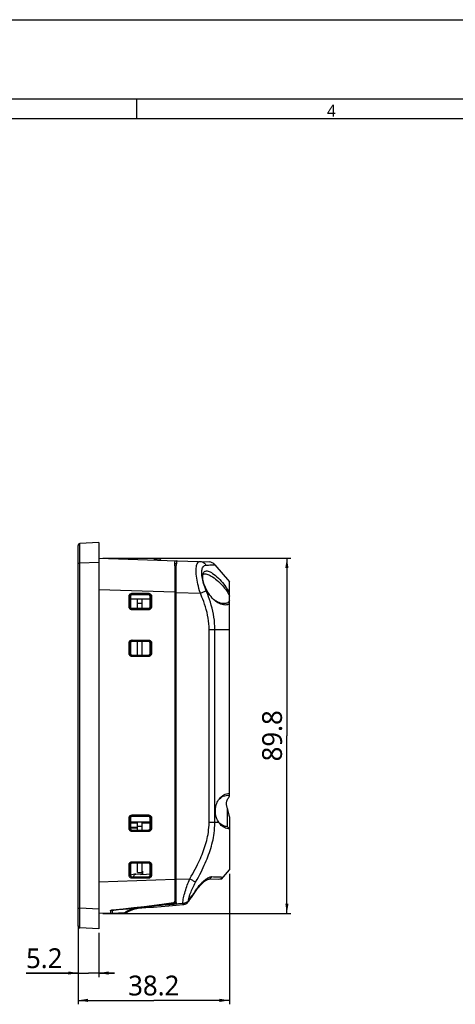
# Model space of a CAD drawing. Header units: millimetres. Extents: x 0 to 594, y 0 to 420.
# Tile 24 of 32: x 295 to 405, y 171 to 420. Entities that reach past the tile are written whole.
import ezdxf

# ---------------------------------------------------------------- set-up
doc = ezdxf.new("R2010")
doc.units = ezdxf.units.MM
doc.header["$LTSCALE"] = 32.67
doc.layers.get('0').update_dxf_attribs({"linetype": 'CONTINUOUS'})
for name, color, linetype in [('00_TOPRB0400WD-DIM', 7, 'CONTINUOUS'), ('00_TOPRB0400WD-FORMAT', 7, 'CONTINUOUS'), ('D_SUB_09P-SHAPE', 7, 'CONTINUOUS'), ('FERRITE_CORE_EPDM_PAD-SHAPE', 7, 'CONTINUOUS'), ('FX-W-124-SHAPE', 7, 'CONTINUOUS'), ('PCB_MAIN-OP_04W_BASE-SHAPE', 7, 'CONTINUOUS'), ('RB04W-P0100_REV1-SHAPE', 7, 'CONTINUOUS'), ('RB04W-P0300_REV1-SHAPE', 7, 'CONTINUOUS'), ('TERMINAL_BLOCK_AG-SHAPE', 7, 'CONTINUOUS'), ('USB-1001-008-01001_CNC-SHAPE', 7, 'CONTINUOUS'), ('USB4105_15_A_120_PART2-SHAPE', 7, 'CONTINUOUS')]:
    doc.layers.add(name, color=color, linetype=linetype)
doc.styles.add('TEXTSTYLE_2', font='malgun.ttf')
doc.dimstyles.new('DIMSTYLE_1', dxfattribs={"dimtxt": 5, "dimasz": 2.5, "dimexe": 1, "dimexo": 1, "dimgap": 1.25, "dimtad": 1, "dimdec": 5, "dimdsep": 46, "dimtxsty": 'TEXTSTYLE_2', "dimblk": '_FILLED', "dimblk1": '_FILLED', "dimblk2": '_FILLED', "dimcen": 0, "dimadec": 5, "dimazin": 2, "dimtp": 0.1, "dimtm": 0.1, "dimtfac": 1, "dimtdec": 5, "dimtofl": 0, "dimtmove": 0, "dimatfit": 3, "dimldrblk": '_FILLED', "dimfxl": 1, "dimtolj": 1, "dimarcsym": 0})
doc.dimstyles.new('DIMSTYLE_2', dxfattribs={"dimtxt": 5, "dimasz": 2.5, "dimexe": 1, "dimexo": 1, "dimgap": 1.25, "dimtad": 1, "dimdec": 5, "dimdsep": 46, "dimtxsty": 'TEXTSTYLE_2', "dimblk": '_FILLED', "dimblk1": '_FILLED', "dimblk2": '_FILLED', "dimcen": 0, "dimadec": 5, "dimazin": 2, "dimtp": 0.3, "dimtm": 0.3, "dimtfac": 1, "dimtdec": 5, "dimtofl": 0, "dimtmove": 0, "dimatfit": 3, "dimldrblk": '_FILLED', "dimfxl": 1, "dimtolj": 1, "dimarcsym": 0})

# ---------------------------------------------------------------- blocks, each defined once
blk = doc.blocks.new('_FILLED')
at = {"color": 0, "linetype": 'ByBlock'}
blk.add_solid([(0, 0), (-1, 0.16), (-1, -0.16)], dxfattribs=at)
blk = doc.blocks.new('*D1')
at = {"layer": '00_TOPRB0400WD-DIM', "color": 2, "linetype": 'Continuous'}
for p, q in [((310.16, 191.08), (310.16, 178.19)), ((315.36, 189.32), (315.36, 178.19)), ((310.16, 179.19), (297.01, 179.19)), ((297.01, 179.19), (312.76, 179.19)), ((319.36, 179.19), (312.76, 179.19)), ((315.36, 179.19), (319.36, 179.19))]:
    blk.add_line(p, q, dxfattribs=at)
at = {"layer": '00_TOPRB0400WD-DIM', "color": 2, "linetype": 'Continuous', "xscale": 2.5, "yscale": 2.5, "zscale": 2.5}
blk.add_blockref('_FILLED', (310.16, 179.19), dxfattribs=at)
at = {"layer": '00_TOPRB0400WD-DIM', "color": 2, "linetype": 'Continuous', "xscale": 2.5, "yscale": 2.5, "zscale": 2.5, "rotation": 180}
blk.add_blockref('_FILLED', (315.36, 179.19), dxfattribs=at)
at = {"layer": '00_TOPRB0400WD-DIM', "color": 2, "linetype": 'Continuous', "insert": (306.2, 185.44), "char_height": 5, "width": 9.1852, "attachment_point": 3, "line_spacing_factor": 0.9, "style": 'TEXTSTYLE_2'}
blk.add_mtext('5.2', dxfattribs=at)
blk = doc.blocks.new('*D2')
at = {"layer": '00_TOPRB0400WD-DIM', "color": 2, "linetype": 'Continuous'}
for p, q in [((348.36, 204.28), (348.36, 171.29)), ((310.16, 191.08), (310.16, 171.29)), ((310.16, 172.29), (329.26, 172.29)), ((348.36, 172.29), (329.26, 172.29))]:
    blk.add_line(p, q, dxfattribs=at)
at = {"layer": '00_TOPRB0400WD-DIM', "color": 2, "linetype": 'Continuous', "xscale": 2.5, "yscale": 2.5, "zscale": 2.5, "rotation": 180}
blk.add_blockref('_FILLED', (310.16, 172.29), dxfattribs=at)
at = {"layer": '00_TOPRB0400WD-DIM', "color": 2, "linetype": 'Continuous', "xscale": 2.5, "yscale": 2.5, "zscale": 2.5}
blk.add_blockref('_FILLED', (348.36, 172.29), dxfattribs=at)
at = {"layer": '00_TOPRB0400WD-DIM', "color": 2, "linetype": 'Continuous', "insert": (329.26, 178.54), "char_height": 5, "width": 13.0185, "attachment_point": 2, "line_spacing_factor": 0.9, "style": 'TEXTSTYLE_2'}
blk.add_mtext('38.2', dxfattribs=at)
blk = doc.blocks.new('*D5')
at = {"layer": '00_TOPRB0400WD-DIM', "color": 2, "linetype": 'Continuous'}
for p, q in [((316.36, 284.02), (363.89, 284.02)), ((362.89, 284.02), (362.89, 239.12)), ((362.89, 194.22), (362.89, 239.12)), ((316.36, 194.22), (363.89, 194.22))]:
    blk.add_line(p, q, dxfattribs=at)
at = {"layer": '00_TOPRB0400WD-DIM', "color": 2, "linetype": 'Continuous', "xscale": 2.5, "yscale": 2.5, "zscale": 2.5}
for p, rotation in [((362.89, 284.02), 90), ((362.89, 194.22), 270)]:
    blk.add_blockref('_FILLED', p, dxfattribs=dict(at, rotation=rotation))
at = {"layer": '00_TOPRB0400WD-DIM', "color": 2, "linetype": 'Continuous', "insert": (356.64, 239.12), "char_height": 5, "width": 13.0185, "attachment_point": 2, "rotation": 90, "line_spacing_factor": 0.9, "style": 'TEXTSTYLE_2'}
blk.add_mtext('89.8', dxfattribs=at)

msp = doc.modelspace()

# ---------------------------------------------------------------- linework, layer by layer
at = {"layer": '00_TOPRB0400WD-FORMAT', "color": 7, "linetype": 'Continuous'}
for p, q in [((0, 420), (594, 420)), ((20, 400), (574, 400)), ((325, 395), (325, 400)), ((25, 395), (569, 395))]:
    msp.add_line(p, q, dxfattribs=at)
at = {"layer": 'D_SUB_09P-SHAPE', "color": 7, "linetype": 'Continuous'}
for p, q in [((328.360414, 217.072983), (326.360414, 217.072983)), ((323.360414, 215.892983), (325.160414, 215.892983)), ((326.360414, 204.622983), (326.410414, 204.622983))]:
    msp.add_line(p, q, dxfattribs=at)
at = {"layer": 'FERRITE_CORE_EPDM_PAD-SHAPE', "color": 7, "linetype": 'Continuous'}
msp.add_line((323.360414, 217.122983), (325.160414, 217.122983), dxfattribs=at)
at = {"layer": 'FX-W-124-SHAPE', "color": 7, "linetype": 'Continuous'}
msp.add_line((326.360414, 204.622983), (326.360414, 204.228965), dxfattribs=at)
at = {"layer": 'PCB_MAIN-OP_04W_BASE-SHAPE', "color": 7, "linetype": 'Continuous'}
for p, q in [((325.160414, 271.272983), (325.160414, 273.690951)), ((326.360414, 271.272983), (326.360414, 273.701423)), ((325.160414, 272.622983), (326.360414, 272.622983)), ((325.160414, 259.472983), (325.160414, 262.972983)), ((326.360414, 259.472983), (326.360414, 262.972983)), ((325.160414, 215.272983), (325.160414, 217.390951)), ((326.360414, 215.272983), (326.360414, 217.401423)), ((325.160414, 216.322983), (326.360414, 216.322983)), ((325.160414, 204.622983), (325.160414, 206.972983)), ((326.360414, 204.622983), (326.360414, 206.972983)), ((325.160414, 204.622983), (326.360414, 204.622983))]:
    msp.add_line(p, q, dxfattribs=at)
at = {"layer": 'RB04W-P0100_REV1-SHAPE', "color": 7, "linetype": 'Continuous'}
for p, q in [((310.160414, 191.069986), (310.160414, 287.175981)), ((310.623462, 286.159143), (310.623824, 286.674461)), ((310.623993, 285.561895), (310.623462, 286.159143)), ((315.360414, 287.922983), (310.634246, 287.675295)), ((315.360414, 287.922983), (315.360414, 190.322983)), ((310.625409, 284.892384), (310.623993, 285.561895)), ((310.627667, 284.170663), (310.625409, 284.892384)), ((310.630599, 283.439247), (310.627667, 284.170663)), ((315.360414, 284.022983), (335.062392, 283.334975)), ((310.160414, 282.682148), (310.634246, 282.682148)), ((310.634246, 282.682148), (310.630599, 283.439247)), ((315.360414, 282.929836), (310.634246, 282.682148)), ((310.634246, 195.563819), (310.634246, 282.682148)), ((334.560414, 282.120355), (334.560414, 197.33677)), ((334.560414, 275.357378), (315.360414, 276.027857)), ((323.026001, 271.733141), (323.026001, 274.312826)), ((323.026001, 274.312826), (323.320578, 274.312826)), ((323.320578, 271.733141), (323.320578, 274.312826)), ((323.320578, 274.312826), (323.360414, 274.272983)), ((323.360414, 274.272983), (323.360414, 271.772983)), ((323.360414, 273.675242), (328.360414, 273.718877)), ((323.831769, 275.117489), (323.821069, 274.812258)), ((323.821069, 274.812258), (323.860338, 274.772983)), ((323.821069, 274.812258), (327.896666, 274.809153)), ((323.831769, 275.117489), (327.907366, 275.114384)), ((327.86049, 274.772983), (323.860338, 274.772983)), ((327.896666, 274.809153), (327.86049, 274.772983)), ((327.907366, 275.114384), (327.896666, 274.809153)), ((328.396023, 274.308739), (328.360414, 274.273136)), ((328.360414, 271.772831), (328.360414, 274.273136)), ((328.396023, 274.308739), (328.396023, 271.737228)), ((328.711908, 274.308739), (328.396023, 274.308739)), ((328.711908, 274.308739), (328.711908, 271.737228)), ((323.026001, 271.733141), (323.320578, 271.733141)), ((323.320578, 271.733141), (323.360414, 271.772983)), ((323.821069, 271.233708), (323.860338, 271.272983)), ((327.896666, 271.236813), (323.821069, 271.233708)), ((323.831769, 270.928478), (323.821069, 271.233708)), ((323.860338, 271.272983), (327.86049, 271.272983)), ((327.896666, 271.236813), (327.86049, 271.272983)), ((327.907366, 270.931583), (327.896666, 271.236813)), ((328.396023, 271.737228), (328.360414, 271.772831)), ((328.711908, 271.737228), (328.396023, 271.737228)), ((327.907366, 270.931583), (323.831769, 270.928478)), ((323.026001, 259.933141), (323.026001, 262.512826)), ((323.026001, 262.512826), (323.320578, 262.512826)), ((323.320578, 259.933141), (323.320578, 262.512826)), ((323.320578, 262.512826), (323.360414, 262.472983)), ((323.360414, 262.472983), (323.360414, 259.972983)), ((323.831769, 263.317489), (323.821069, 263.012258)), ((323.821069, 263.012258), (323.860338, 262.972983)), ((323.821069, 263.012258), (327.896666, 263.009153)), ((323.831769, 263.317489), (327.907366, 263.314384)), ((327.86049, 262.972983), (323.860338, 262.972983)), ((327.896666, 263.009153), (327.86049, 262.972983)), ((327.907366, 263.314384), (327.896666, 263.009153)), ((328.396023, 262.508739), (328.360414, 262.473136)), ((328.360414, 259.972831), (328.360414, 262.473136)), ((328.396023, 262.508739), (328.396023, 259.937228)), ((328.711908, 262.508739), (328.396023, 262.508739)), ((328.711908, 262.508739), (328.711908, 259.937228)), ((323.026001, 259.933141), (323.320578, 259.933141)), ((323.320578, 259.933141), (323.360414, 259.972983)), ((323.821069, 259.433708), (323.860338, 259.472983)), ((327.896666, 259.436813), (323.821069, 259.433708)), ((323.831769, 259.128478), (323.821069, 259.433708)), ((327.907366, 259.131583), (323.831769, 259.128478)), ((323.860338, 259.472983), (327.86049, 259.472983)), ((327.896666, 259.436813), (327.86049, 259.472983)), ((327.907366, 259.131583), (327.896666, 259.436813)), ((328.396023, 259.937228), (328.360414, 259.972831)), ((328.711908, 259.937228), (328.396023, 259.937228)), ((323.831769, 219.117489), (323.821069, 218.812258)), ((323.831769, 219.117489), (327.907366, 219.114384)), ((327.907366, 219.114384), (327.896666, 218.809153)), ((323.026001, 218.312826), (323.320578, 218.312826)), ((323.026001, 215.733141), (323.026001, 218.312826)), ((323.320578, 218.312826), (323.360414, 218.272983)), ((323.320578, 215.733141), (323.320578, 218.312826)), ((323.360414, 218.272983), (323.360414, 215.772983)), ((323.360414, 217.375242), (328.360414, 217.418877)), ((323.821069, 218.812258), (327.896666, 218.809153)), ((323.821069, 218.812258), (323.860338, 218.772983)), ((327.86049, 218.772983), (323.860338, 218.772983)), ((327.896666, 218.809153), (327.86049, 218.772983)), ((328.396023, 218.308739), (328.360414, 218.273136)), ((328.360414, 215.772831), (328.360414, 218.273136)), ((328.711908, 218.308739), (328.396023, 218.308739)), ((328.396023, 218.308739), (328.396023, 215.737228)), ((328.711908, 218.308739), (328.711908, 215.737228)), ((323.026001, 215.733141), (323.320578, 215.733141)), ((323.320578, 215.733141), (323.360414, 215.772983)), ((323.821069, 215.233708), (323.860338, 215.272983)), ((327.896666, 215.236813), (323.821069, 215.233708)), ((323.831769, 214.928478), (323.821069, 215.233708)), ((327.907366, 214.931583), (323.831769, 214.928478)), ((323.860338, 215.272983), (327.86049, 215.272983)), ((327.896666, 215.236813), (327.86049, 215.272983)), ((327.907366, 214.931583), (327.896666, 215.236813)), ((328.396023, 215.737228), (328.360414, 215.772831)), ((328.711908, 215.737228), (328.396023, 215.737228)), ((323.026001, 206.512826), (323.320578, 206.512826)), ((323.026001, 203.933141), (323.026001, 206.512826)), ((323.320578, 206.512826), (323.360414, 206.472983)), ((323.320578, 203.933141), (323.320578, 206.512826)), ((323.360414, 206.472983), (323.360414, 203.972983)), ((323.831769, 207.317489), (323.821069, 207.012258)), ((323.821069, 207.012258), (327.896666, 207.009153)), ((323.821069, 207.012258), (323.860338, 206.972983)), ((323.831769, 207.317489), (327.907366, 207.314384)), ((327.86049, 206.972983), (323.860338, 206.972983)), ((327.896666, 207.009153), (327.86049, 206.972983)), ((327.907366, 207.314384), (327.896666, 207.009153)), ((328.396023, 206.508739), (328.360414, 206.473136)), ((328.360414, 203.972831), (328.360414, 206.473136)), ((328.711908, 206.508739), (328.396023, 206.508739)), ((328.396023, 206.508739), (328.396023, 203.937228)), ((328.711908, 206.508739), (328.711908, 203.937228)), ((323.320578, 203.933141), (323.360414, 203.972983)), ((328.396023, 203.937228), (328.360414, 203.972831)), ((315.360414, 202.21811), (334.560414, 202.888589)), ((323.026001, 203.933141), (323.320578, 203.933141)), ((323.821069, 203.433708), (323.860338, 203.472983)), ((327.896666, 203.436813), (323.821069, 203.433708)), ((323.831769, 203.128478), (323.821069, 203.433708)), ((327.907366, 203.131583), (323.831769, 203.128478)), ((323.860338, 203.472983), (327.86049, 203.472983)), ((327.896666, 203.436813), (327.86049, 203.472983)), ((327.907366, 203.131583), (327.896666, 203.436813)), ((328.711908, 203.937228), (328.396023, 203.937228)), ((310.160414, 195.563819), (310.634246, 195.563819)), ((310.62602, 193.570207), (310.628599, 194.327366)), ((310.628599, 194.327366), (310.632158, 195.142065)), ((310.632158, 195.142065), (310.634246, 195.563819)), ((315.360414, 195.316131), (310.634246, 195.563819)), ((318.360414, 194.327746), (315.360414, 194.222983)), ((318.360414, 194.927047), (318.360414, 194.327746)), ((310.623517, 192.262095), (310.624434, 192.92321)), ((310.623618, 191.720414), (310.623517, 192.262095)), ((310.624583, 191.272321), (310.623618, 191.720414)), ((310.624434, 192.92321), (310.62602, 193.570207)), ((310.626416, 190.927292), (310.624583, 191.272321)), ((315.360414, 190.322983), (310.634246, 190.570671))]:
    msp.add_line(p, q, dxfattribs=at)
for points in [[(310.623824, 286.674461), (310.625063, 287.089919), (310.62602, 287.260158), (310.627193, 287.403883), (310.628599, 287.519741), (310.63026, 287.604947), (310.632158, 287.657378), (310.634246, 287.675295)], [(334.560414, 282.120355), (334.562974, 282.400973), (334.572537, 282.648264)], [(334.572537, 282.648264), (334.588899, 282.860694), (334.612749, 283.03601), (334.644828, 283.172776), (334.684916, 283.269907), (334.733052, 283.32699), (334.789365, 283.344509)], [(323.026001, 274.312826), (323.032933, 274.418227), (323.053258, 274.520493), (323.087357, 274.620612), (323.134082, 274.715622), (323.192791, 274.803209), (323.262349, 274.882421), (323.341944, 274.951886), (323.429968, 275.010541), (323.52541, 275.057044), (323.625663, 275.09086), (323.727415, 275.110886), (323.831769, 275.117489)], [(323.320578, 274.312826), (323.324799, 274.377724), (323.337487, 274.441782), (323.358571, 274.503979), (323.387677, 274.562932), (323.424112, 274.617328), (323.467343, 274.666474), (323.516747, 274.709628), (323.571462, 274.745981), (323.630713, 274.774942), (323.693028, 274.795792), (323.756801, 274.808206), (323.821069, 274.812258)], [(323.860338, 274.772983), (323.781204, 274.766567), (323.705853, 274.748514), (323.633431, 274.718392), (323.566495, 274.677503), (323.506925, 274.626473), (323.455898, 274.566896), (323.415009, 274.499949), (323.384886, 274.427511), (323.366832, 274.35214), (323.360414, 274.272983)], [(328.360414, 274.273136), (328.353998, 274.352266), (328.33595, 274.427611), (328.305836, 274.500019), (328.264958, 274.56694), (328.213943, 274.626496), (328.154382, 274.677511), (328.087448, 274.718393), (328.01502, 274.748513), (327.939651, 274.766564), (327.86049, 274.772983)], [(327.896666, 274.809153), (327.961524, 274.80486), (328.025549, 274.792104), (328.08772, 274.770957), (328.146653, 274.741796), (328.201035, 274.705313), (328.250167, 274.662051), (328.293305, 274.612643), (328.329645, 274.557953), (328.358601, 274.49876), (328.379464, 274.436533), (328.391911, 274.372873), (328.396023, 274.308739)], [(327.907366, 275.114384), (328.01274, 275.107371), (328.114983, 275.086969), (328.215085, 275.052792), (328.31008, 275.005996), (328.397655, 274.947221), (328.47685, 274.877618), (328.546284, 274.798013), (328.604908, 274.710017), (328.651385, 274.614652), (328.685195, 274.514516), (328.705248, 274.412912), (328.711908, 274.308739)], [(323.831769, 270.928478), (323.726117, 270.935355), (323.623632, 270.955645), (323.523324, 270.989738), (323.428162, 271.036465), (323.340468, 271.095171), (323.261189, 271.164705), (323.191701, 271.244231), (323.133043, 271.332147), (323.086541, 271.427442), (323.052716, 271.52751), (323.032657, 271.629042), (323.026001, 271.733141)], [(323.821069, 271.233708), (323.75599, 271.237865), (323.691767, 271.250508), (323.62942, 271.271557), (323.57034, 271.300631), (323.515843, 271.337031), (323.466623, 271.380213), (323.42342, 271.429541), (323.387032, 271.484153), (323.358038, 271.543281), (323.337151, 271.60545), (323.324693, 271.669056), (323.320578, 271.733141)], [(323.360414, 271.772983), (323.366832, 271.693827), (323.384886, 271.618456), (323.415009, 271.546018), (323.455898, 271.47907), (323.506925, 271.419494), (323.566495, 271.368464), (323.633431, 271.327574), (323.705852, 271.297453), (323.781204, 271.2794), (323.860338, 271.272983)], [(327.86049, 271.272983), (327.939651, 271.279402), (328.01502, 271.297454), (328.087448, 271.327573), (328.154382, 271.368455), (328.213943, 271.419471), (328.264958, 271.479027), (328.305836, 271.545947), (328.33595, 271.618356), (328.353998, 271.6937), (328.360414, 271.772831)], [(328.396023, 271.737228), (328.391808, 271.672301), (328.379136, 271.608199), (328.35808, 271.545942), (328.329015, 271.486919), (328.29263, 271.432442), (328.249466, 271.383212), (328.200155, 271.339977), (328.14556, 271.303539), (328.086458, 271.274488), (328.024316, 271.253534), (327.960731, 271.241003), (327.896666, 271.236813)], [(328.711908, 271.737228), (328.704979, 271.631784), (328.684667, 271.529463), (328.650588, 271.429275), (328.603892, 271.334186), (328.54522, 271.246513), (328.47572, 271.167217), (328.396216, 271.09768), (328.308318, 271.038953), (328.213047, 270.992375), (328.112997, 270.958468), (328.01147, 270.938326), (327.907366, 270.931583)], [(323.026001, 262.512826), (323.032933, 262.618227), (323.053258, 262.720493), (323.087357, 262.820612), (323.134082, 262.915622), (323.192791, 263.003209), (323.262349, 263.082421), (323.341944, 263.151886), (323.429968, 263.210541), (323.52541, 263.257044), (323.625663, 263.29086), (323.727415, 263.310886), (323.831769, 263.317489)], [(323.320578, 262.512826), (323.324799, 262.577724), (323.337487, 262.641782), (323.358571, 262.703979), (323.387677, 262.762932), (323.424112, 262.817328), (323.467343, 262.866474), (323.516747, 262.909628), (323.571462, 262.945981), (323.630713, 262.974942), (323.693028, 262.995792), (323.756801, 263.008206), (323.821069, 263.012258)], [(323.860338, 262.972983), (323.781204, 262.966567), (323.705853, 262.948514), (323.633431, 262.918392), (323.566495, 262.877503), (323.506925, 262.826473), (323.455898, 262.766896), (323.415009, 262.699949), (323.384886, 262.627511), (323.366832, 262.55214), (323.360414, 262.472983)], [(328.360414, 262.473136), (328.353998, 262.552266), (328.33595, 262.627611), (328.305836, 262.700019), (328.264958, 262.76694), (328.213943, 262.826496), (328.154382, 262.877511), (328.087448, 262.918393), (328.01502, 262.948513), (327.939651, 262.966564), (327.86049, 262.972983)], [(327.896666, 263.009153), (327.961524, 263.00486), (328.025549, 262.992104), (328.08772, 262.970957), (328.146653, 262.941796), (328.201035, 262.905313), (328.250167, 262.862051), (328.293305, 262.812643), (328.329645, 262.757953), (328.358601, 262.69876), (328.379464, 262.636533), (328.391911, 262.572873), (328.396023, 262.508739)], [(327.907366, 263.314384), (328.01274, 263.307371), (328.114983, 263.286969), (328.215085, 263.252792), (328.31008, 263.205996), (328.397655, 263.147221), (328.47685, 263.077618), (328.546284, 262.998013), (328.604908, 262.910017), (328.651385, 262.814652), (328.685195, 262.714516), (328.705248, 262.612912), (328.711908, 262.508739)], [(323.831769, 259.128478), (323.726117, 259.135355), (323.623632, 259.155645), (323.523324, 259.189738), (323.428162, 259.236465), (323.340468, 259.295171), (323.261189, 259.364705), (323.191701, 259.444231), (323.133043, 259.532147), (323.086541, 259.627442), (323.052716, 259.72751), (323.032657, 259.829042), (323.026001, 259.933141)], [(323.821069, 259.433708), (323.75599, 259.437865), (323.691767, 259.450508), (323.62942, 259.471557), (323.57034, 259.500631), (323.515843, 259.537031), (323.466623, 259.580213), (323.42342, 259.629541), (323.387032, 259.684153), (323.358038, 259.743281), (323.337151, 259.80545), (323.324693, 259.869056), (323.320578, 259.933141)], [(323.360414, 259.972983), (323.366832, 259.893827), (323.384886, 259.818456), (323.415009, 259.746018), (323.455898, 259.67907), (323.506925, 259.619494), (323.566495, 259.568464), (323.633431, 259.527574), (323.705852, 259.497453), (323.781204, 259.4794), (323.860338, 259.472983)], [(327.86049, 259.472983), (327.939651, 259.479402), (328.01502, 259.497454), (328.087448, 259.527573), (328.154382, 259.568455), (328.213943, 259.619471), (328.264958, 259.679027), (328.305836, 259.745947), (328.33595, 259.818356), (328.353998, 259.8937), (328.360414, 259.972831)], [(328.396023, 259.937228), (328.391808, 259.872301), (328.379136, 259.808199), (328.35808, 259.745942), (328.329015, 259.686919), (328.29263, 259.632442), (328.249466, 259.583212), (328.200155, 259.539977), (328.14556, 259.503539), (328.086458, 259.474488), (328.024316, 259.453534), (327.960731, 259.441003), (327.896666, 259.436813)], [(328.711908, 259.937228), (328.704979, 259.831784), (328.684667, 259.729463), (328.650588, 259.629275), (328.603892, 259.534186), (328.54522, 259.446513), (328.47572, 259.367217), (328.396216, 259.29768), (328.308318, 259.238953), (328.213047, 259.192375), (328.112997, 259.158468), (328.01147, 259.138326), (327.907366, 259.131583)], [(323.026001, 218.312826), (323.032933, 218.418227), (323.053258, 218.520493), (323.087357, 218.620612), (323.134082, 218.715622), (323.192791, 218.803209), (323.262349, 218.882421), (323.341944, 218.951886), (323.429968, 219.010541), (323.52541, 219.057044), (323.625663, 219.09086), (323.727415, 219.110886), (323.831769, 219.117489)], [(327.907366, 219.114384), (328.01274, 219.107371), (328.114983, 219.086969), (328.215085, 219.052792), (328.31008, 219.005996), (328.397655, 218.947221), (328.47685, 218.877618), (328.546284, 218.798013), (328.604908, 218.710017), (328.651385, 218.614652), (328.685195, 218.514516), (328.705248, 218.412912), (328.711908, 218.308739)], [(323.320578, 218.312826), (323.324799, 218.377724), (323.337487, 218.441782), (323.358571, 218.503979), (323.387677, 218.562932), (323.424112, 218.617328), (323.467343, 218.666474), (323.516747, 218.709628), (323.571462, 218.745981), (323.630713, 218.774942), (323.693028, 218.795792), (323.756801, 218.808206), (323.821069, 218.812258)], [(323.860338, 218.772983), (323.781204, 218.766567), (323.705853, 218.748514), (323.633431, 218.718392), (323.566495, 218.677503), (323.506925, 218.626473), (323.455898, 218.566896), (323.415009, 218.499949), (323.384886, 218.427511), (323.366832, 218.35214), (323.360414, 218.272983)], [(328.360414, 218.273136), (328.353998, 218.352266), (328.33595, 218.427611), (328.305836, 218.500019), (328.264958, 218.56694), (328.213943, 218.626496), (328.154382, 218.677511), (328.087448, 218.718393), (328.01502, 218.748513), (327.939651, 218.766564), (327.86049, 218.772983)], [(327.896666, 218.809153), (327.961524, 218.80486), (328.025549, 218.792104), (328.08772, 218.770957), (328.146653, 218.741796), (328.201035, 218.705313), (328.250167, 218.662051), (328.293305, 218.612643), (328.329645, 218.557953), (328.358601, 218.49876), (328.379464, 218.436533), (328.391911, 218.372873), (328.396023, 218.308739)], [(323.831769, 214.928478), (323.726117, 214.935355), (323.623632, 214.955645), (323.523324, 214.989738), (323.428162, 215.036465), (323.340468, 215.095171), (323.261189, 215.164705), (323.191701, 215.244231), (323.133043, 215.332147), (323.086541, 215.427442), (323.052716, 215.52751), (323.032657, 215.629042), (323.026001, 215.733141)], [(323.821069, 215.233708), (323.75599, 215.237865), (323.691767, 215.250508), (323.62942, 215.271557), (323.57034, 215.300631), (323.515843, 215.337031), (323.466623, 215.380213), (323.42342, 215.429541), (323.387032, 215.484153), (323.358038, 215.543281), (323.337151, 215.60545), (323.324693, 215.669056), (323.320578, 215.733141)], [(323.360414, 215.772983), (323.366832, 215.693827), (323.384886, 215.618456), (323.415009, 215.546018), (323.455898, 215.47907), (323.506925, 215.419494), (323.566495, 215.368464), (323.633431, 215.327574), (323.705852, 215.297453), (323.781204, 215.2794), (323.860338, 215.272983)], [(327.86049, 215.272983), (327.939651, 215.279402), (328.01502, 215.297454), (328.087448, 215.327573), (328.154382, 215.368455), (328.213943, 215.419471), (328.264958, 215.479027), (328.305836, 215.545947), (328.33595, 215.618356), (328.353998, 215.6937), (328.360414, 215.772831)], [(328.396023, 215.737228), (328.391808, 215.672301), (328.379136, 215.608199), (328.35808, 215.545942), (328.329015, 215.486919), (328.29263, 215.432442), (328.249466, 215.383212), (328.200155, 215.339977), (328.14556, 215.303539), (328.086458, 215.274488), (328.024316, 215.253534), (327.960731, 215.241003), (327.896666, 215.236813)], [(328.711908, 215.737228), (328.704979, 215.631784), (328.684667, 215.529463), (328.650588, 215.429275), (328.603892, 215.334186), (328.54522, 215.246513), (328.47572, 215.167217), (328.396216, 215.09768), (328.308318, 215.038953), (328.213047, 214.992375), (328.112997, 214.958468), (328.01147, 214.938326), (327.907366, 214.931583)], [(323.026001, 206.512826), (323.032933, 206.618227), (323.053258, 206.720493), (323.087357, 206.820612), (323.134082, 206.915622), (323.192791, 207.003209), (323.262349, 207.082421), (323.341944, 207.151886), (323.429968, 207.210541), (323.52541, 207.257044), (323.625663, 207.29086), (323.727415, 207.310886), (323.831769, 207.317489)], [(323.320578, 206.512826), (323.324799, 206.577724), (323.337487, 206.641782), (323.358571, 206.703979), (323.387677, 206.762932), (323.424112, 206.817328), (323.467343, 206.866474), (323.516747, 206.909628), (323.571462, 206.945981), (323.630713, 206.974942), (323.693028, 206.995792), (323.756801, 207.008206), (323.821069, 207.012258)], [(323.860338, 206.972983), (323.781204, 206.966567), (323.705853, 206.948514), (323.633431, 206.918392), (323.566495, 206.877503), (323.506925, 206.826473), (323.455898, 206.766896), (323.415009, 206.699949), (323.384886, 206.627511), (323.366832, 206.55214), (323.360414, 206.472983)], [(328.360414, 206.473136), (328.353998, 206.552266), (328.33595, 206.627611), (328.305836, 206.700019), (328.264958, 206.76694), (328.213943, 206.826496), (328.154382, 206.877511), (328.087448, 206.918393), (328.01502, 206.948513), (327.939651, 206.966564), (327.86049, 206.972983)], [(327.896666, 207.009153), (327.961524, 207.00486), (328.025549, 206.992104), (328.08772, 206.970957), (328.146653, 206.941796), (328.201035, 206.905313), (328.250167, 206.862051), (328.293305, 206.812643), (328.329645, 206.757953), (328.358601, 206.69876), (328.379464, 206.636533), (328.391911, 206.572873), (328.396023, 206.508739)], [(327.907366, 207.314384), (328.01274, 207.307371), (328.114983, 207.286969), (328.215085, 207.252792), (328.31008, 207.205996), (328.397655, 207.147221), (328.47685, 207.077618), (328.546284, 206.998013), (328.604908, 206.910017), (328.651385, 206.814652), (328.685195, 206.714516), (328.705248, 206.612912), (328.711908, 206.508739)], [(323.360414, 203.972983), (323.366832, 203.893827), (323.384886, 203.818456), (323.415009, 203.746018), (323.455898, 203.67907), (323.506925, 203.619494), (323.566495, 203.568464), (323.633431, 203.527574), (323.705852, 203.497453), (323.781204, 203.4794), (323.860338, 203.472983)], [(327.86049, 203.472983), (327.939651, 203.479402), (328.01502, 203.497454), (328.087448, 203.527573), (328.154382, 203.568455), (328.213943, 203.619471), (328.264958, 203.679027), (328.305836, 203.745947), (328.33595, 203.818356), (328.353998, 203.8937), (328.360414, 203.972831)], [(323.831769, 203.128478), (323.726117, 203.135355), (323.623632, 203.155645), (323.523324, 203.189738), (323.428162, 203.236465), (323.340468, 203.295171), (323.261189, 203.364705), (323.191701, 203.444231), (323.133043, 203.532147), (323.086541, 203.627442), (323.052716, 203.72751), (323.032657, 203.829042), (323.026001, 203.933141)], [(323.821069, 203.433708), (323.75599, 203.437865), (323.691767, 203.450508), (323.62942, 203.471557), (323.57034, 203.500631), (323.515843, 203.537031), (323.466623, 203.580213), (323.42342, 203.629541), (323.387032, 203.684153), (323.358038, 203.743281), (323.337151, 203.80545), (323.324693, 203.869056), (323.320578, 203.933141)], [(328.396023, 203.937228), (328.391808, 203.872301), (328.379136, 203.808199), (328.35808, 203.745942), (328.329015, 203.686919), (328.29263, 203.632442), (328.249466, 203.583212), (328.200155, 203.539977), (328.14556, 203.503539), (328.086458, 203.474488), (328.024316, 203.453534), (327.960731, 203.441003), (327.896666, 203.436813)], [(328.711908, 203.937228), (328.704979, 203.831784), (328.684667, 203.729463), (328.650588, 203.629275), (328.603892, 203.534186), (328.54522, 203.446513), (328.47572, 203.367217), (328.396216, 203.29768), (328.308318, 203.238953), (328.213047, 203.192375), (328.112997, 203.158468), (328.01147, 203.138326), (327.907366, 203.131583)], [(318.816836, 195.175557), (321.566613, 195.448425), (324.247288, 195.73509), (326.858385, 196.035261), (329.401329, 196.34981), (331.877546, 196.679607), (334.286561, 197.024364)], [(334.286561, 197.024364), (334.328419, 197.033253), (334.368793, 197.047767), (334.408326, 197.068242), (334.445078, 197.093859), (334.477321, 197.123946), (334.505055, 197.158436), (334.527962, 197.19708), (334.545265, 197.239775), (334.555975, 197.286272), (334.560414, 197.33677)], [(318.360414, 194.927047), (318.366231, 194.959437), (318.383519, 194.991686), (318.411948, 195.024315), (318.450494, 195.055759), (318.497338, 195.084727), (318.551758, 195.110917), (318.613549, 195.133867), (318.679995, 195.152771), (318.748162, 195.166548), (318.816836, 195.175557)], [(310.634246, 190.570671), (310.632368, 190.585276), (310.630599, 190.628489), (310.629075, 190.699087), (310.627667, 190.7977), (310.626416, 190.927292)]]:
    msp.add_lwpolyline(points, dxfattribs=at)
for centre, start, end in [((310.660414, 287.175981), 93, 180), ((310.660414, 191.069986), 180, 267)]:
    msp.add_arc(centre, 0.5, start, end, dxfattribs=at)
at = {"layer": 'RB04W-P0300_REV1-SHAPE', "color": 7, "linetype": 'Continuous'}
for p, q in [((329.353107, 283.594251), (329.301442, 283.536152)), ((330.763837, 283.760187), (329.353107, 283.594251)), ((331.08584, 283.473839), (330.763837, 283.760187)), ((334.748112, 282.675679), (334.975778, 282.675679)), ((334.960414, 197.007145), (334.960414, 282.097559)), ((335.193225, 283.330406), (343.234792, 283.049589)), ((343.743803, 282.282246), (344.00789, 282.295993)), ((344.697082, 282.336382), (348.360414, 277.970593)), ((341.490168, 279.219559), (341.443923, 279.585047)), ((342.297557, 276.272469), (342.126095, 276.734348)), ((342.48982, 275.796511), (342.297557, 276.272469)), ((348.360414, 223.935095), (348.360414, 277.970593)), ((334.560414, 275.675679), (334.960414, 275.675679)), ((334.960414, 275.34341), (341.02753, 275.131541)), ((345.02944, 273.08664), (344.705849, 273.284571)), ((343.234697, 217.275373), (343.234697, 265.970593)), ((343.234697, 265.970593), (348.360414, 265.970593)), ((344.696987, 217.275373), (344.696987, 265.970593)), ((348.033162, 224.125236), (348.360414, 224.133227)), ((345.81442, 223.170846), (345.882727, 223.234693)), ((347.895292, 220.643443), (347.907962, 220.595284)), ((347.895292, 216.130371), (347.895292, 220.643443)), ((347.907962, 220.595284), (347.921074, 220.547023)), ((343.234697, 217.275373), (345.666255, 217.275373)), ((345.944103, 216.948025), (345.821759, 217.058894)), ((348.360414, 218.66145), (348.360414, 205.275373)), ((348.360414, 215.634154), (347.895292, 216.130626)), ((324.720816, 204.171709), (326.410414, 204.230711)), ((325.951577, 204.110412), (325.952488, 204.21472)), ((346.39006, 202.927196), (348.360414, 205.275373)), ((334.560414, 202.864545), (334.960414, 202.864545)), ((334.960414, 202.902557), (338.373068, 203.02173)), ((346.39006, 202.927196), (342.807659, 202.802096)), ((334.560414, 196.793809), (334.560414, 197.306391)), ((334.560414, 196.793809), (334.686561, 196.806182)), ((334.686561, 196.729188), (334.686561, 196.806182)), ((318.760414, 195.175557), (318.760414, 194.341714)), ((318.760414, 194.341714), (321.922632, 194.452169)), ((319.216836, 195.21525), (319.216836, 195.025328)), ((322.393377, 194.548045), (322.441031, 194.56683)), ((322.437341, 194.565314), (322.475503, 194.581514)), ((322.474527, 194.581088), (322.503932, 194.59429)), ((322.566214, 194.624086), (322.586001, 194.633953)), ((322.584615, 194.633255), (322.605234, 194.643675)), ((322.603629, 194.642859), (322.624721, 194.653636)), ((322.622799, 194.65265), (322.86682, 194.778614)), ((322.845393, 194.767647), (322.912139, 194.801638)), ((322.899662, 194.795325), (322.986448, 194.838941)), ((322.970839, 194.831157), (323.049657, 194.870192)), ((323.026625, 194.858858), (323.112999, 194.901051)), ((323.091964, 194.890855), (323.159287, 194.923291)), ((323.136195, 194.912227), (323.207766, 194.94629)), ((323.182473, 194.934327), (323.258546, 194.970049)), ((323.230892, 194.957153), (323.311725, 194.994556)), ((323.281557, 194.980701), (323.367441, 195.01981)), ((323.334562, 195.004961), (323.425841, 195.045809)), ((323.390039, 195.029928), (323.448132, 195.055603)), ((323.425841, 195.045809), (323.508924, 195.081948)), ((323.487019, 195.072519), (323.572511, 195.108919)), ((323.551081, 195.099899), (323.639012, 195.13647)), ((323.618149, 195.127902), (323.708507, 195.164523)), ((323.688299, 195.156446), (323.781219, 195.193043)), ((323.76177, 195.185496), (323.857346, 195.221976)), ((323.838766, 195.214998), (323.937007, 195.251224)), ((323.919417, 195.244853), (324.020288, 195.280653)), ((324.003826, 195.274928), (324.107455, 195.31016)), ((324.092249, 195.305109), (324.19873, 195.339589)), ((324.184888, 195.335225), (324.294249, 195.36875)), ((324.28194, 195.365086), (324.394141, 195.397423)), ((324.383588, 195.394478), (324.498465, 195.425325)), ((324.489858, 195.423099), (324.607223, 195.452117)), ((324.600727, 195.450587), (324.720512, 195.477479)), ((324.716301, 195.476589), (324.838344, 195.501049)), ((324.836596, 195.500722), (324.961575, 195.522561)), ((324.960692, 195.522422), (325.091117, 195.541632)), ((325.087448, 195.541146), (325.225034, 195.557437)), ((325.218439, 195.556753), (325.350122, 195.56856)), ((326.517883, 195.765256), (325.330095, 195.64956)), ((325.350115, 195.568559), (327.227411, 195.71066)), ((327.221384, 195.710192), (329.219159, 195.865275)), ((329.213353, 195.864812), (331.170832, 196.020778))]:
    msp.add_line(p, q, dxfattribs=at)
for points in [[(334.570387, 282.010953), (334.576299, 282.115733), (334.583706, 282.211868), (334.592659, 282.299209), (334.603206, 282.377662), (334.615383, 282.447109), (334.629224, 282.507486), (334.644754, 282.558707), (334.66199, 282.600721), (334.680944, 282.633463), (334.70162, 282.656898), (334.724, 282.670963), (334.748112, 282.675679)], [(334.972901, 282.632337), (334.967312, 282.512087), (334.96342, 282.382786), (334.96111, 282.244555), (334.960414, 282.097559)], [(335.193225, 283.330406), (335.163418, 283.32648), (335.135726, 283.312547), (335.110129, 283.288616), (335.08664, 283.254712), (335.065275, 283.210874), (335.046009, 283.157159), (335.028838, 283.093641), (335.013717, 283.020404), (335.000621, 282.937554), (334.989488, 282.845186), (334.980273, 282.74341), (334.972901, 282.632337)], [(341.02753, 275.131541), (340.840252, 275.731641), (340.67325, 276.314471), (340.527429, 276.874551), (340.400162, 277.417894), (340.288744, 277.950047), (340.194002, 278.466502), (340.115865, 278.965225), (340.05434, 279.444722), (340.009359, 279.903574), (339.981067, 280.33953), (339.96957, 280.750617), (339.974962, 281.134909), (339.997336, 281.490467), (340.036842, 281.815692), (340.093326, 282.108307), (340.167809, 282.368462), (340.260971, 282.595372), (340.373506, 282.785746), (340.506368, 282.937001), (340.659502, 283.045861), (340.833254, 283.109725), (341.027563, 283.126667)], [(341.027563, 283.126667), (341.244807, 283.104798), (341.457955, 283.054713), (341.663963, 282.977125), (341.859891, 282.873142), (342.042943, 282.744248), (342.210506, 282.592283), (342.360188, 282.419417), (342.489852, 282.228116)], [(341.443923, 279.585047), (341.414837, 279.932864), (341.403014, 280.261498), (341.40856, 280.569476), (341.431563, 280.855335), (341.472179, 281.117816), (341.530257, 281.355331), (341.606805, 281.56768), (341.702551, 281.754778), (341.818192, 281.913856), (341.954678, 282.042994), (342.111976, 282.139747), (342.290403, 282.201509), (342.489852, 282.228116)], [(342.489852, 282.228116), (342.6463, 282.233223), (342.804387, 282.240107), (342.96458, 282.246556), (343.12548, 282.253397)], [(343.12548, 282.253397), (343.445677, 282.267776), (343.743803, 282.282246)], [(344.00789, 282.295993), (344.325362, 282.313432), (344.410689, 282.318765), (344.487673, 282.323048), (344.554822, 282.327476), (344.612175, 282.330648), (344.656576, 282.333815), (344.684485, 282.337853), (344.697082, 282.336382)], [(342.126095, 276.734348), (341.976345, 277.17853), (341.845579, 277.609433), (341.731094, 278.031708), (341.633727, 278.441797), (341.553415, 278.838127), (341.490168, 279.219559)], [(342.313149, 276.600863), (342.158587, 276.975805), (342.024868, 277.340571), (341.912241, 277.694161), (341.819959, 278.034644), (341.747508, 278.360118), (341.694445, 278.669886), (341.660178, 278.963082), (341.64465, 279.238672), (341.647532, 279.495793), (341.669059, 279.733343), (341.709194, 279.950506), (341.768435, 280.145718), (341.829276, 280.284336)], [(341.688443, 279.838226), (341.716737, 279.862782), (341.857137, 279.94145), (342.019436, 279.993574), (342.174319, 280.01555)], [(341.829276, 280.284336), (341.847052, 280.317843), (341.945694, 280.464946), (342.064881, 280.585563), (342.205281, 280.677437), (342.36758, 280.73882), (342.55224, 280.767312), (342.759976, 280.761018), (342.990712, 280.71778), (343.244889, 280.635882), (343.521663, 280.5139), (343.821197, 280.35054), (344.140903, 280.146143), (344.479272, 279.901057), (344.833224, 279.616942), (345.203235, 279.292365), (345.57714, 278.939391), (345.944892, 278.566729), (346.30062, 278.18392), (346.634983, 277.801612), (346.94834, 277.422287), (347.237596, 277.051446), (347.503781, 276.687508)], [(342.174319, 280.01555), (342.204096, 280.017256), (342.411832, 280.010636), (342.642568, 279.971908), (342.896745, 279.899468), (343.173519, 279.791994), (343.473053, 279.648435), (343.792759, 279.468658), (344.131128, 279.253347), (344.48508, 279.003428), (344.855091, 278.718597), (345.228996, 278.407241), (345.596748, 278.079363), (345.952476, 277.741804), (346.286839, 277.404783), (346.600196, 277.070527), (346.889452, 276.74197), (347.155637, 276.422983)], [(344.957534, 273.080901), (344.721738, 273.270298), (344.371888, 273.584556), (344.039843, 273.923393), (343.726834, 274.282551), (343.43595, 274.65509), (343.166929, 275.038096), (342.920844, 275.425975), (342.696792, 275.817452), (342.494158, 276.209227), (342.313149, 276.600863)], [(347.155637, 276.422983), (347.386444, 276.127179), (347.593261, 275.842869), (347.775591, 275.572503), (347.934923, 275.315103), (348.07236, 275.070063), (348.18857, 274.837183), (348.284717, 274.61542), (348.360414, 274.405952)], [(347.503781, 276.687508), (347.680915, 276.43083), (347.844141, 276.182991), (347.993305, 275.943611), (348.128868, 275.71258), (348.251289, 275.489763), (348.360414, 275.274652)], [(341.02753, 275.131542), (341.244774, 275.228598), (341.457922, 275.324268), (341.66393, 275.417187), (341.859858, 275.506029), (342.04291, 275.589526), (342.210473, 275.666486), (342.360155, 275.73581), (342.48982, 275.79651)], [(343.234697, 265.970593), (343.218487, 266.702827), (343.174297, 267.424074), (343.102294, 268.129685), (343.001972, 268.833608), (342.871663, 269.553467), (342.715008, 270.273575), (342.533053, 270.987085), (342.331911, 271.685095), (342.115943, 272.358417), (341.891449, 273.001061), (341.664051, 273.606087), (341.440136, 274.167163), (341.228994, 274.674568), (341.02753, 275.131541)], [(344.696987, 265.970593), (344.680777, 266.766837), (344.636587, 267.547392), (344.564584, 268.311833), (344.464261, 269.073268), (344.333953, 269.850134), (344.177298, 270.625927), (343.995343, 271.391869), (343.794201, 272.139807), (343.578233, 272.85839), (343.353739, 273.542882), (343.126341, 274.184897), (342.902425, 274.779121), (342.691284, 275.315794), (342.48982, 275.796511)], [(348.360414, 272.497119), (348.215076, 272.390087), (348.046756, 272.301813), (347.855877, 272.230624), (347.641167, 272.180585), (347.401535, 272.154704), (347.136866, 272.156703), (346.846274, 272.191051), (346.530989, 272.261885), (346.188765, 272.37643), (345.829142, 272.53408), (345.457262, 272.740181), (345.084088, 272.987314), (344.957534, 273.080901)], [(346.799452, 272.507), (346.700482, 272.515577), (346.407655, 272.559299), (346.091611, 272.635087), (345.750838, 272.747598), (345.394866, 272.898001), (345.02944, 273.08664)], [(348.360414, 273.17854), (348.287125, 273.052852), (348.194651, 272.936458), (348.083382, 272.831012), (347.952149, 272.737226), (347.800204, 272.656438), (347.626675, 272.590195), (347.430681, 272.54047), (347.211495, 272.509556), (346.968094, 272.500221), (346.799452, 272.507)], [(345.882727, 223.234693), (346.172601, 223.459276), (346.4903, 223.659198), (346.831845, 223.829334), (347.195273, 223.965417), (347.57453, 224.063227), (347.962072, 224.119574), (348.033162, 224.125236)], [(346.036968, 223.439287), (346.08673, 223.492761), (346.347449, 223.744888), (346.634079, 223.974137), (346.94385, 224.175824), (347.275623, 224.345092), (347.624798, 224.478482), (347.985773, 224.570286), (348.360414, 224.622407)], [(347.921074, 223.136703), (348.021645, 223.281648), (348.10976, 223.412503), (348.18572, 223.529585), (348.248624, 223.633897), (348.297703, 223.726487), (348.332867, 223.80727), (348.353727, 223.876513), (348.360414, 223.935095)], [(344.814772, 220.122983), (344.823729, 220.439117), (344.852323, 220.756278), (344.90023, 221.075142), (344.968419, 221.393686), (345.057334, 221.71044), (345.168222, 222.024424), (345.302178, 222.335095), (345.460099, 222.639681), (345.643113, 222.93647), (345.851622, 223.221744), (346.036968, 223.439287)], [(347.921074, 223.136703), (347.839431, 223.007989), (347.768307, 222.874755), (347.707532, 222.735823), (347.657616, 222.593464), (347.619243, 222.449339), (347.591717, 222.30333), (347.574654, 222.156252), (347.567796, 222.006973), (347.57063, 221.855075), (347.583534, 221.699479), (347.606461, 221.539234), (347.64016, 221.373617), (347.685074, 221.20165), (347.742063, 221.023003), (347.812262, 220.837095), (347.895292, 220.643443)], [(345.666255, 217.275373), (345.495932, 217.545523), (345.345782, 217.821287), (345.216199, 218.103285), (345.106006, 218.389654), (345.014303, 218.679313), (344.940659, 218.970534), (344.88458, 219.26155), (344.845347, 219.551404), (344.821967, 219.838355), (344.814772, 220.122983)], [(348.030475, 220.169736), (347.976497, 220.355176), (347.921074, 220.547023)], [(348.360414, 218.66145), (348.35624, 218.780955), (348.344411, 218.909478), (348.324626, 219.046421), (348.297785, 219.190678), (348.264351, 219.341107), (348.225339, 219.497065), (348.181665, 219.657316), (348.134095, 219.822661), (348.030475, 220.169736)], [(338.373068, 203.02173), (338.74279, 203.660954), (339.092877, 204.280951), (339.422508, 204.8804), (339.734149, 205.463264), (340.030474, 206.034129), (340.310052, 206.589809), (340.571704, 207.127532), (340.817357, 207.650648), (341.047839, 208.159912), (341.265271, 208.660333), (341.471833, 209.156164), (341.668172, 209.650431), (341.855906, 210.147492), (342.03431, 210.647608), (342.203651, 211.153153), (342.362578, 211.662149), (342.510223, 212.174528), (342.645405, 212.686943), (342.766096, 213.192436), (342.873974, 213.701778), (342.970402, 214.219954), (343.0543, 214.757363), (343.126479, 215.323353), (343.182626, 215.926058), (343.218194, 216.578138), (343.234697, 217.275373)], [(339.835357, 202.143893), (340.20508, 202.804726), (340.555167, 203.446368), (340.884797, 204.068345), (341.196439, 204.674501), (341.492764, 205.269495), (341.772342, 205.849894), (342.033994, 206.412823), (342.279647, 206.961757), (342.510129, 207.49728), (342.727561, 208.024823), (342.934122, 208.548612), (343.130462, 209.072022), (343.318195, 209.599568), (343.4966, 210.131556), (343.665941, 210.670623), (343.824868, 211.214484), (343.972513, 211.763312), (344.107695, 212.313192), (344.228386, 212.856767), (344.336264, 213.405578), (344.432692, 213.964847), (344.51659, 214.545724), (344.588769, 215.158583), (344.644916, 215.811503), (344.680483, 216.517848), (344.696987, 217.275373)], [(346.051855, 216.772177), (345.867807, 216.994788), (345.666255, 217.275373)], [(347.895292, 216.130627), (347.57852, 216.171548), (347.273669, 216.240435), (346.980209, 216.335891), (346.699726, 216.45618), (346.43378, 216.599341), (346.181922, 216.763836), (345.944103, 216.948025)], [(348.360414, 215.579224), (348.029307, 215.616168), (347.710228, 215.684851), (347.402442, 215.788829), (347.108156, 215.924567), (346.829498, 216.088854), (346.56597, 216.280324), (346.317738, 216.496094), (346.084944, 216.735118), (346.051855, 216.772177)], [(324.136206, 203.472983), (324.157011, 203.532104), (324.238991, 203.719066), (324.326616, 203.875812), (324.419584, 204.000939), (324.516857, 204.092771), (324.617156, 204.150013), (324.720816, 204.171709)], [(325.951577, 204.110412), (327.439289, 204.173269), (328.360414, 204.211799)], [(336.577797, 196.82326), (336.611652, 197.133829), (336.658527, 197.465658), (336.718519, 197.818177), (336.791291, 198.189158), (336.876989, 198.577151), (336.974356, 198.977951), (337.083004, 199.388137), (337.200676, 199.802007), (337.325582, 200.213099), (337.456161, 200.618881), (337.589508, 201.012657), (337.727916, 201.401221), (337.870874, 201.786375), (338.023601, 202.178923), (338.191635, 202.592612), (338.373068, 203.02173)], [(338.026178, 197.416918), (338.071294, 197.697917), (338.132709, 197.997707), (338.210713, 198.316468), (338.304434, 198.650601), (338.413917, 198.998422), (338.536698, 199.353969), (338.67144, 199.712677), (338.814813, 200.068661), (338.962377, 200.412766), (339.116119, 200.750973), (339.274242, 201.08238), (339.443663, 201.419167), (339.631491, 201.774759), (339.835357, 202.143893)], [(338.373068, 203.02173), (338.553734, 202.915594), (338.731631, 202.810632), (338.904795, 202.708003), (339.071311, 202.608841), (339.229339, 202.514242), (339.377132, 202.425251), (339.513057, 202.342853), (339.635612, 202.267957), (339.743443, 202.201392), (339.835357, 202.143893)], [(339.963903, 200.223468), (340.121748, 200.452705), (340.278703, 200.671775), (340.434546, 200.880201), (340.589944, 201.079636), (340.745593, 201.271665), (340.901185, 201.456052), (341.05659, 201.633025), (341.211971, 201.802862), (341.367519, 201.966011), (341.523004, 202.122251), (341.678334, 202.271611), (341.833282, 202.41388), (341.987579, 202.548898), (342.141257, 202.676629), (342.294286, 202.797103), (342.446585, 202.910068), (342.598391, 203.015617), (342.748726, 203.112907), (342.896674, 203.201232), (343.042289, 203.280382), (343.184442, 203.350036), (343.325761, 203.410018), (343.468677, 203.4617), (343.612641, 203.501254), (343.757944, 203.52504), (343.904488, 203.535902)], [(340.052984, 200.123816), (340.157988, 200.274895), (340.34981, 200.538898), (340.536173, 200.781686), (340.717444, 201.005833), (340.893858, 201.21323), (341.065601, 201.405354), (341.233489, 201.584097), (341.396964, 201.749654), (341.556107, 201.902808), (341.710166, 202.043486), (341.85867, 202.171891), (342.000931, 202.28806), (342.136369, 202.392159), (342.264044, 202.484131), (342.383377, 202.564262), (342.492401, 202.632037), (342.589342, 202.68739), (342.673306, 202.730983), (342.743066, 202.763498), (342.797963, 202.786074), (342.816722, 202.793003)], [(343.904488, 203.535902), (343.811713, 203.380412), (343.70231, 203.239416), (343.578002, 203.115133), (343.440746, 203.009521), (343.292701, 202.924241), (343.136199, 202.860636), (342.973703, 202.819708), (342.807771, 202.8021)], [(343.904488, 203.535902), (344.317579, 203.526135), (344.694379, 203.518448), (345.033265, 203.50965), (345.339104, 203.499907)], [(345.339104, 203.499907), (345.864625, 203.481462), (346.080869, 203.472309), (346.26576, 203.465092)], [(346.26576, 203.465092), (346.636346, 203.448118), (346.760578, 203.441957)], [(346.760578, 203.441957), (346.794593, 203.440069), (346.814618, 203.440437), (346.819341, 203.438794)], [(338.026178, 197.416918), (338.197672, 197.659977), (338.371866, 197.907927), (338.547646, 198.159002), (338.728353, 198.41827), (338.917371, 198.690608), (339.113466, 198.974528), (339.316758, 199.27038), (339.526577, 199.577454), (339.742214, 199.895164), (339.963903, 200.223468)], [(338.097009, 197.331516), (338.392331, 197.74544), (338.767945, 198.275478), (339.130111, 198.790616), (339.478887, 199.290807), (339.814335, 199.775998), (340.052993, 200.12383)], [(339.963903, 200.223468), (340.010936, 200.180668), (340.040913, 200.149131), (340.053406, 200.129308), (340.052993, 200.12383)], [(331.165348, 196.02033), (333.077365, 196.176664), (334.9494, 196.333733), (336.634159, 196.478625)], [(332.22019, 196.405593), (333.319459, 196.50839), (334.412151, 196.612268), (335.498264, 196.717226), (336.577797, 196.82326)], [(334.686561, 196.729188), (334.280086, 196.674221), (333.871779, 196.619671), (333.461642, 196.565538), (333.049668, 196.511817), (332.63585, 196.458501), (332.22019, 196.405592)], [(334.686561, 196.806182), (334.722477, 196.812077), (334.757503, 196.823076), (334.792118, 196.839415), (334.824884, 196.860484), (334.854524, 196.885903), (334.881025, 196.915249), (334.903962, 196.947971), (334.923289, 196.98407), (334.938948, 197.023402), (334.950556, 197.065843), (334.957661, 197.111178)], [(334.960414, 197.007145), (334.956327, 196.961672), (334.944734, 196.919823), (334.926829, 196.881521), (334.903446, 196.846992), (334.87522, 196.816384), (334.842761, 196.789851), (334.806194, 196.767445), (334.767052, 196.749627), (334.72694, 196.736935), (334.686561, 196.729188)], [(336.577805, 196.823343), (336.772033, 196.835502), (336.964768, 196.864699), (337.152666, 196.910277), (337.338108, 196.973307), (337.523093, 197.056022), (337.701966, 197.157954), (337.87057, 197.278414), (338.026177, 197.41693)], [(336.577808, 196.82334), (336.591099, 196.716587), (336.60312, 196.628177), (336.613696, 196.559401), (336.622673, 196.511264), (336.629918, 196.484468), (336.634159, 196.478625)], [(336.634159, 196.478625), (336.827853, 196.505498), (337.022439, 196.553073), (337.213978, 196.621538), (337.400336, 196.710916), (337.579047, 196.820746), (337.748026, 196.950528), (337.905061, 197.099273), (338.048335, 197.266107), (338.097007, 197.331513)], [(338.026177, 197.41692), (338.06642, 197.377755), (338.090398, 197.349894), (338.097783, 197.333719), (338.097009, 197.331516)], [(319.216836, 195.025328), (319.146602, 195.017021), (319.078821, 195.004446), (319.012389, 194.987441), (318.950599, 194.96693), (318.896304, 194.943672), (318.849721, 194.918076), (318.811583, 194.890389), (318.783203, 194.861861), (318.766344, 194.833808), (318.760414, 194.8059)], [(323.8659, 195.463337), (322.721776, 195.350333), (321.565557, 195.239663), (320.397244, 195.131328), (319.216836, 195.025328)], [(321.913557, 194.451824), (321.931348, 194.45914), (321.969016, 194.480307), (322.026159, 194.514885), (322.203715, 194.624211)], [(321.922632, 194.452169), (321.990632, 194.4565), (322.055955, 194.463591)], [(321.937698, 194.453128), (321.970754, 194.454914), (322.039067, 194.461481), (322.104606, 194.47076), (322.167559, 194.482466), (322.228558, 194.496479), (322.28675, 194.512359), (322.342532, 194.529946), (322.397753, 194.549696)], [(322.055955, 194.463591), (322.118822, 194.473162), (322.179663, 194.485036), (322.238218, 194.498944), (322.295069, 194.514833), (322.348439, 194.531946)], [(322.203715, 194.624211), (322.324638, 194.698142), (322.467269, 194.783208), (322.629045, 194.877097), (322.808818, 194.976978), (323.003041, 195.079979), (323.208793, 195.182527), (323.42314, 195.282297), (323.641645, 195.376336), (323.8659, 195.46334)], [(322.503216, 194.593964), (322.526886, 194.605014), (322.547637, 194.614979)], [(322.527111, 194.605117), (322.547199, 194.614763), (322.566713, 194.624335)], [(325.330095, 195.64956), (325.093376, 195.624068), (324.851992, 195.594811), (324.604312, 195.560339), (324.35523, 195.525003), (324.109636, 195.493152), (323.8659, 195.463337)], [(325.330095, 195.64956), (325.338184, 195.603711), (325.34499, 195.576616), (325.350115, 195.568559)], [(332.22019, 196.405592), (331.111196, 196.268848), (329.986479, 196.136497), (328.846057, 196.008633), (327.689876, 195.884977), (326.517883, 195.765256)]]:
    msp.add_lwpolyline(points, dxfattribs=at)
for centre, radius, start, end in [((343.164993, 281.050807), 2, 40, 88), ((324.860414, 200.174145), 4, 92, 111.90557096), ((345.670274, 204.402975), 1.5, 272, 320)]:
    msp.add_arc(centre, radius, start, end, dxfattribs=at)
at = {"layer": 'TERMINAL_BLOCK_AG-SHAPE', "color": 7, "linetype": 'Continuous'}
for p, q in [((326.360414, 204.922983), (326.410414, 204.922983)), ((326.410414, 204.922983), (326.410414, 204.129798))]:
    msp.add_line(p, q, dxfattribs=at)
at = {"layer": 'USB-1001-008-01001_CNC-SHAPE', "color": 7, "linetype": 'Continuous'}
for p in [(325.160414, 215.922983), (323.560414, 215.892983)]:
    msp.add_line(p, (323.560414, 215.922983), dxfattribs=at)
at = {"layer": 'USB4105_15_A_120_PART2-SHAPE', "color": 7, "linetype": 'Continuous'}
msp.add_line((325.060414, 205.834383), (325.060414, 205.611583), dxfattribs=at)
for centre, start, end in [((325.260414, 205.834383), 120.06643474, 180.00000015), ((325.260414, 205.611583), 180.00000023, 239.93359019)]:
    msp.add_arc(centre, 0.2, start, end, dxfattribs=at)

# ---------------------------------------------------------------- texts
at = {"layer": '00_TOPRB0400WD-FORMAT', "color": 7, "linetype": 'Continuous', "insert": (373, 398.5), "char_height": 3, "width": 2.3, "attachment_point": 1, "line_spacing_factor": 0.9, "style": 'TEXTSTYLE_2'}
msp.add_mtext('4', dxfattribs=at)

# ---------------------------------------------------------------- dimensions: what is measured, and where the dimension line sits
at = {"layer": '00_TOPRB0400WD-DIM', "color": 2, "linetype": 'Continuous'}
dim = msp.add_linear_dim(base=(362.893685, 194.222983), p1=(315.360414, 284.022983), p2=(315.360414, 194.222983), angle=270, dimstyle='DIMSTYLE_2', dxfattribs=at)
dim.commit()
dim.dimension.update_dxf_attribs({"geometry": '*D5', "text_midpoint": (362.893685, 239.105545), "dimtype": 160})
for base, p2, dimstyle, picture, middle in [((348.360414, 172.293634), (348.360414, 205.275373), 'DIMSTYLE_2', '*D2', (329.252235, 172.293634)), ((315.360414, 179.192781), (315.360414, 190.322983), 'DIMSTYLE_1', '*D1', (301.654465, 179.192781))]:
    dim = msp.add_linear_dim(base=base, p1=(310.160414, 192.080009), p2=p2, dimstyle=dimstyle, dxfattribs=at)
    dim.commit()
    dim.dimension.update_dxf_attribs({"geometry": picture, "text_midpoint": middle, "dimtype": 160})

doc.saveas('drawing.dxf')
